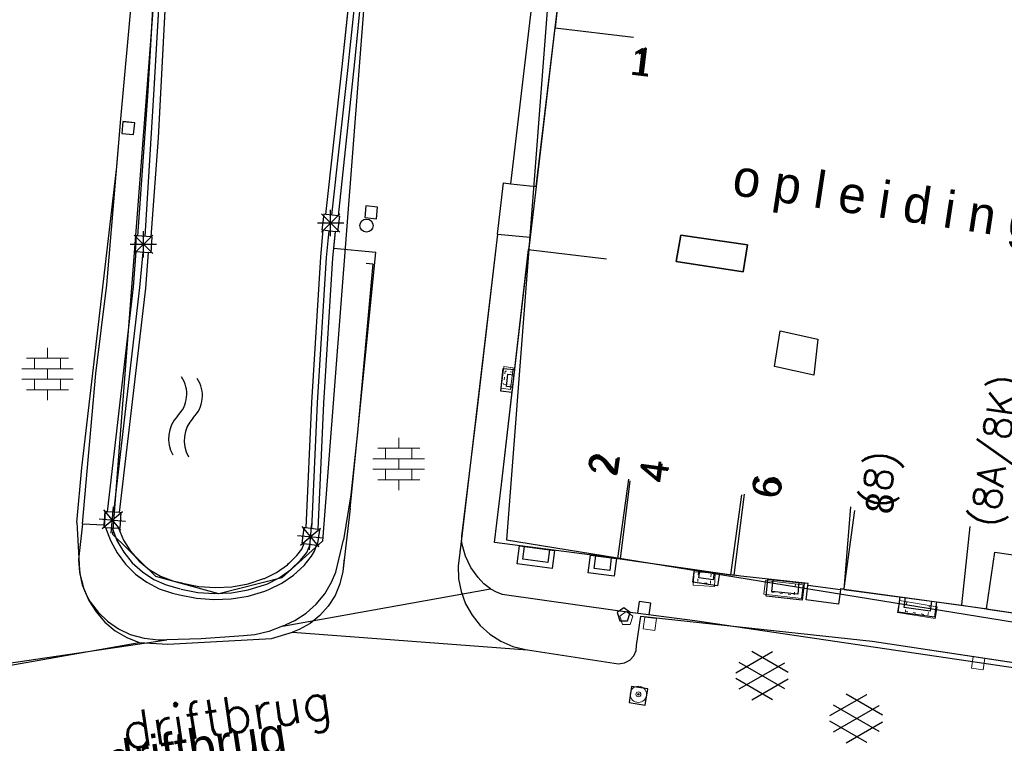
# Model space of a CAD drawing. Header units: millimetres. Extents: x 135944 to 142000, y 454200 to 456692.
# Tile 110 of 153: x 136918 to 136956, y 456357 to 456385. Entities that reach past the tile are written whole.
import ezdxf
from ezdxf.enums import TextEntityAlignment as Align

# ---------------------------------------------------------------- set-up
doc = ezdxf.new("R2010")
doc.units = ezdxf.units.MM
doc.linetypes.add('TotaalGBKN2013X$0$GBKN binnenstad 2009$0$DOT', pattern=[0.25, 0, -0.25])
for name, color, linetype in [('TotaalGBKN2013_Bistad', 251, 'Continuous'), ('TotaalGBKN2013X$0$Contouren', 251, 'Continuous'), ('TotaalGBKN2013X$0$DELETE-LEVEL', 251, 'Continuous'), ('TotaalGBKN2013X$0$GBKN binnenstad 2009$0$OBJECTEN_', 251, 'Continuous'), ('TotaalGBKN2013X$0$GBKN binnenstad 2009$0$OBJECTEN__', 251, 'Continuous'), ('TotaalGBKN2013X$0$GBKN binnenstad 2009$0$OBJECTEN___', 251, 'Continuous'), ('TotaalGBKN2013X$0$GBKN binnenstad 2009$0$SEMANT_ SYMB_', 251, 'Continuous'), ('TotaalGBKN2013X$0$Xref', 251, 'Continuous')]:
    doc.layers.add(name, color=color, linetype=linetype)
doc.styles.add('TotaalGBKN2013X$0$GBKN binnenstad 2009$0$Standard', font='txt')
doc.styles.add('TotaalGBKN2013X$0$GBKN binnenstad 2009$0$TXT', font='txt.shx')
doc.styles.add('TotaalGBKN2013X$0$TXT', font='txt.shx')

# ---------------------------------------------------------------- blocks, each defined once
blk = doc.blocks.new('TotaalGBKN2013X$0$GBKN binnenstad 2009$0$CEL532')
at = {"layer": 'TotaalGBKN2013X$0$GBKN binnenstad 2009$0$OBJECTEN___', "linetype": 'Continuous', "lineweight": 0}
blk.add_lwpolyline([(0, -1), (1, -1), (1, 0), (0, 0), (0, -1)], dxfattribs=at)
at = {"layer": 'TotaalGBKN2013X$0$GBKN binnenstad 2009$0$OBJECTEN___', "linetype": 'TotaalGBKN2013X$0$GBKN binnenstad 2009$0$DOT', "lineweight": 0}
blk.add_lwpolyline([(0.2, -1), (0.2, -0.2), (0.8, -0.2), (0.8, -1)], dxfattribs=at)
blk = doc.blocks.new('TotaalGBKN2013X$0$GBKN binnenstad 2009$0$W')
at = {"layer": 'TotaalGBKN2013X$0$GBKN binnenstad 2009$0$OBJECTEN__', "linetype": 'Continuous', "lineweight": 0}
blk.add_lwpolyline([(-0.225, 0.225), (-0.225, -0.225), (0.225, -0.225), (0.225, 0.225), (-0.225, 0.225)], dxfattribs=at)
blk = doc.blocks.new('TotaalGBKN2013X$0$GBKN binnenstad 2009$0$DEC108')
at = {"layer": 'TotaalGBKN2013X$0$GBKN binnenstad 2009$0$SEMANT_ SYMB_', "linetype": 'Continuous', "lineweight": 0}
for p, q in [((-1.015, 0.107), (0.387, 0.916)), ((0.985, 0.124), (-0.401, 0.925)), ((-0.878, -0.506), (0.855, 0.493)), ((0.855, -0.495), (-0.877, 0.507)), ((0.386, -0.916), (-1.015, -0.107)), ((-0.401, -0.925), (0.985, -0.125))]:
    blk.add_line(p, q, dxfattribs=at)
blk = doc.blocks.new('TotaalGBKN2013X$0$GBKN binnenstad 2009$0$DEC100')
at = {"layer": 'TotaalGBKN2013X$0$GBKN binnenstad 2009$0$OBJECTEN_', "linetype": 'Continuous', "lineweight": 0}
for p, q in [((0, -0.5), (0, 0.5)), ((-0.5, 0), (0.5, 0)), ((-0.354, -0.354), (0.354, 0.354)), ((0.354, -0.354), (-0.354, 0.354))]:
    blk.add_line(p, q, dxfattribs=at)
blk = doc.blocks.new('TotaalGBKN2013X$0$GBKN binnenstad 2009$0$DEC116')
at = {"layer": 'TotaalGBKN2013X$0$GBKN binnenstad 2009$0$SEMANT_ SYMB_', "color": 7, "linetype": 'Continuous', "lineweight": 0}
for centre, radius, start, end in [((-0.755, -0.678), 1.24, 53.1222, 126.8762), ((0.735, 1.221), 1.174, 230.5397, 310.3722), ((-0.752, -1.278), 1.24, 53.1222, 126.8762), ((0.738, 0.62), 1.174, 230.5397, 310.3722)]:
    blk.add_arc(centre, radius, start, end, dxfattribs=at)
blk = doc.blocks.new('TotaalGBKN2013X$0$GBKN binnenstad 2009$0$Q')
at = {"layer": 'TotaalGBKN2013X$0$GBKN binnenstad 2009$0$OBJECTEN___', "linetype": 'Continuous', "lineweight": 0}
blk.add_circle((0, 0), 0.25, dxfattribs=at)
blk = doc.blocks.new('TotaalGBKN2013X$0$GBKN binnenstad 2009$0$DEC109')
at = {"layer": 'TotaalGBKN2013X$0$GBKN binnenstad 2009$0$SEMANT_ SYMB_', "linetype": 'Continuous', "lineweight": 0}
for p, q in [((0, 0.6), (0, 1)), ((-0.8, 0.6), (0.8, 0.6)), ((-0.5, 0.2), (-0.5, 0.6)), ((0.5, 0.2), (0.5, 0.6)), ((-0.98, 0.2), (0.98, 0.2)), ((0, -0.2), (0, 0.2)), ((-0.98, -0.2), (0.98, -0.2)), ((-0.5, -0.6), (-0.5, -0.2)), ((0.5, -0.6), (0.5, -0.2)), ((-0.8, -0.6), (0.8, -0.6)), ((0, -1), (0, -0.6))]:
    blk.add_line(p, q, dxfattribs=at)
blk = doc.blocks.new('TotaalGBKN2013X$0$GBKN binnenstad 2009$0$V')
at = {"layer": 'TotaalGBKN2013X$0$GBKN binnenstad 2009$0$OBJECTEN__', "linetype": 'Continuous', "lineweight": 0}
for radius in [0.31, 0.095, 0.035, 0.0224]:
    blk.add_circle((0, 0), radius, dxfattribs=at)
blk = doc.blocks.new('TotaalGBKN2013X$0$GBKN binnenstad 2009$0$K')
at = {"layer": 'TotaalGBKN2013X$0$GBKN binnenstad 2009$0$OBJECTEN__', "linetype": 'Continuous', "lineweight": 0}
blk.add_lwpolyline([(-0.146, -0.25), (0.147, -0.25), (0.25, 0.069), (0, 0.25), (-0.25, 0.068), (-0.146, -0.25)], dxfattribs=at)
blk = doc.blocks.new('TotaalGBKN2013X$0$GBKN binnenstad 2009')
at = {"layer": 'TotaalGBKN2013_Bistad'}
for p, q in [((136936923, 456378406), (136938217, 456389410)), ((136936923, 456378406), (136938217, 456389410)), ((136936923, 456378406), (136938217, 456389410)), ((136939191, 456389240), (136938607, 456384341)), ((136939191, 456389240), (136938607, 456384341)), ((136939191, 456389240), (136938608, 456384351)), ((136923468, 456388260), (136923089, 456381739)), ((136923468, 456388260), (136923089, 456381739)), ((136923925, 456388196), (136923492, 456380147)), ((136923925, 456388196), (136923492, 456380147)), ((136930498, 456382851), (136930962, 456387234)), ((136930498, 456382851), (136930962, 456387234)), ((136930779, 456383334), (136931183, 456387211)), ((136930779, 456383334), (136931183, 456387211)), ((136930779, 456383334), (136931183, 456387211)), ((136923628, 456387055), (136923323, 456381790)), ((136923628, 456387055), (136923323, 456381790)), ((136931006, 456383288), (136931390, 456387190)), ((136931006, 456383288), (136931390, 456387190)), ((136922078, 456380870), (136922489, 456385483)), ((136922078, 456380870), (136922489, 456385483)), ((136937886, 456378299), (136938608, 456384351)), ((136938607, 456384341), (136937886, 456378299)), ((136938607, 456384341), (136937886, 456378299)), ((136938616, 456384340), (136941595, 456383986)), ((136938616, 456384340), (136941595, 456383986)), ((136938616, 456384340), (136941595, 456383986)), ((136930364, 456377176), (136931006, 456383288)), ((136930364, 456377176), (136931006, 456383288)), ((136930726, 456382827), (136930779, 456383334)), ((136930726, 456382827), (136930779, 456383334)), ((136929874, 456377234), (136930498, 456382851)), ((136929874, 456377234), (136930498, 456382851)), ((136930104, 456377207), (136930726, 456382827)), ((136930104, 456377207), (136930726, 456382827)), ((136923089, 456381739), (136922708, 456376415)), ((136923089, 456381739), (136922708, 456376415)), ((136923323, 456381790), (136922992, 456376394)), ((136923323, 456381790), (136922992, 456376394)), ((136923323, 456381790), (136922992, 456376394)), ((136921542, 456374558), (136922078, 456380870)), ((136921542, 456374558), (136922078, 456380870)), ((136922153, 456380768), (136922113, 456380320)), ((136922153, 456380768), (136922113, 456380320)), ((136922601, 456380728), (136922153, 456380768)), ((136922601, 456380728), (136922153, 456380768)), ((136922561, 456380280), (136922601, 456380728)), ((136922561, 456380280), (136922601, 456380728)), ((136922113, 456380320), (136922561, 456380280)), ((136922113, 456380320), (136922561, 456380280)), ((136923492, 456380147), (136923213, 456376378)), ((136923492, 456380147), (136923213, 456376378)), ((136936417, 456376484), (136936646, 456378437)), ((136936417, 456376484), (136936646, 456378437)), ((136936646, 456378437), (136936923, 456378406)), ((136936646, 456378437), (136936923, 456378406)), ((136936923, 456378406), (136937886, 456378299)), ((136936923, 456378406), (136937886, 456378299)), ((136936923, 456378406), (136937886, 456378299)), ((136937886, 456378299), (136937656, 456376375)), ((136937886, 456378299), (136937656, 456376375)), ((136937886, 456378299), (136937656, 456376375)), ((136931404, 456377561), (136931360, 456377113)), ((136931404, 456377561), (136931360, 456377113)), ((136931852, 456377517), (136931404, 456377561)), ((136931852, 456377517), (136931404, 456377561)), ((136931808, 456377069), (136931852, 456377517)), ((136931808, 456377069), (136931852, 456377517)), ((136929709, 456376555), (136930417, 456377263)), ((136930417, 456376555), (136929709, 456377263)), ((136929709, 456376555), (136930417, 456377263)), ((136930417, 456376555), (136929709, 456377263)), ((136929802, 456377243), (136929732, 456376648)), ((136929802, 456377243), (136929732, 456376648)), ((136929874, 456377234), (136929802, 456377243)), ((136929874, 456377234), (136929802, 456377243)), ((136930364, 456377176), (136929874, 456377234)), ((136930364, 456377176), (136929874, 456377234)), ((136930364, 456377176), (136929874, 456377234)), ((136930063, 456376409), (136930063, 456377409)), ((136930063, 456376409), (136930063, 456377409)), ((136930397, 456377172), (136930326, 456376576)), ((136930397, 456377172), (136930326, 456376576)), ((136930364, 456377176), (136930397, 456377172)), ((136930364, 456377176), (136930397, 456377172)), ((136931360, 456377113), (136931808, 456377069)), ((136931360, 456377113), (136931808, 456377069)), ((136929563, 456376909), (136930563, 456376909)), ((136929563, 456376909), (136930563, 456376909)), ((136922579, 456375743), (136923287, 456376451)), ((136923287, 456375743), (136922579, 456376451)), ((136922579, 456375743), (136923287, 456376451)), ((136923287, 456375743), (136922579, 456376451)), ((136922657, 456376419), (136922614, 456375821)), ((136922657, 456376419), (136922614, 456375821)), ((136922708, 456376415), (136922657, 456376419)), ((136922708, 456376415), (136922657, 456376419)), ((136923213, 456376378), (136922708, 456376415)), ((136923213, 456376378), (136922708, 456376415)), ((136923213, 456376378), (136922708, 456376415)), ((136922933, 456375597), (136922933, 456376597)), ((136922933, 456375597), (136922933, 456376597)), ((136923255, 456376375), (136923211, 456375776)), ((136923255, 456376375), (136923211, 456375776)), ((136923213, 456376378), (136923255, 456376375)), ((136923213, 456376378), (136923255, 456376375)), ((136929769, 456376643), (136929682, 456375617)), ((136929769, 456376643), (136929682, 456375617)), ((136929732, 456376648), (136929769, 456376643)), ((136929732, 456376648), (136929769, 456376643)), ((136929769, 456376643), (136930242, 456376586)), ((136929769, 456376643), (136930242, 456376586)), ((136929769, 456376643), (136930242, 456376586)), ((136929911, 456375597), (136930010, 456376614)), ((136929911, 456375597), (136930010, 456376614)), ((136930242, 456376586), (136930140, 456375576)), ((136930242, 456376586), (136930140, 456375576)), ((136930242, 456376586), (136930176, 456375931)), ((136930326, 456376576), (136930242, 456376586)), ((136930326, 456376576), (136930242, 456376586)), ((136936417, 456376484), (136935613, 456369651)), ((136936417, 456376484), (136935613, 456369651)), ((136936417, 456376484), (136937656, 456376375)), ((136936417, 456376484), (136937656, 456376375)), ((136936417, 456376484), (136937656, 456376375)), ((136937656, 456376375), (136937596, 456375853)), ((136937656, 456376375), (136937601, 456375898)), ((136937656, 456376375), (136937601, 456375898)), ((136943406, 456376451), (136943220, 456375439)), ((136943406, 456376451), (136943220, 456375439)), ((136945937, 456376082), (136943406, 456376451)), ((136945937, 456376082), (136943406, 456376451)), ((136922433, 456376097), (136923433, 456376097)), ((136922433, 456376097), (136923433, 456376097)), ((136945776, 456375050), (136945937, 456376082)), ((136945776, 456375050), (136945937, 456376082)), ((136922561, 456374471), (136922661, 456375817)), ((136922561, 456374471), (136922661, 456375817)), ((136922614, 456375821), (136922661, 456375817)), ((136922614, 456375821), (136922661, 456375817)), ((136922661, 456375817), (136923132, 456375782)), ((136922661, 456375817), (136923132, 456375782)), ((136922661, 456375817), (136923132, 456375782)), ((136922913, 456375798), (136922790, 456374448)), ((136922913, 456375798), (136922790, 456374448)), ((136923019, 456374425), (136923132, 456375782)), ((136923019, 456374425), (136923132, 456375782)), ((136923211, 456375776), (136923132, 456375782)), ((136923211, 456375776), (136923132, 456375782)), ((136929682, 456375617), (136929332, 456370067)), ((136929682, 456375617), (136929332, 456370067)), ((136929561, 456370054), (136929911, 456375597)), ((136929561, 456370054), (136929911, 456375597)), ((136936568, 456366949), (136937601, 456375898)), ((136936568, 456366949), (136937601, 456375898)), ((136937588, 456375900), (136940567, 456375546)), ((136937588, 456375900), (136940567, 456375546)), ((136937588, 456375900), (136940567, 456375546)), ((136930140, 456375576), (136929791, 456370042)), ((136930140, 456375576), (136929791, 456370042)), ((136931668, 456375353), (136931089, 456368929)), ((136931668, 456375353), (136931089, 456368929)), ((136931420, 456375376), (136931669, 456375354)), ((136931420, 456375376), (136931669, 456375354)), ((136943220, 456375439), (136945776, 456375050)), ((136943220, 456375439), (136945776, 456375050)), ((136921122, 456371179), (136921542, 456374558)), ((136921122, 456371179), (136921542, 456374558)), ((136921564, 456365912), (136922561, 456374471)), ((136921564, 456365912), (136922561, 456374471)), ((136922790, 456374448), (136921793, 456365898)), ((136922790, 456374448), (136921793, 456365898)), ((136922024, 456365884), (136923019, 456374425)), ((136922024, 456365884), (136923019, 456374425)), ((136946970, 456371449), (136947187, 456372798)), ((136946970, 456371449), (136947187, 456372798)), ((136947187, 456372798), (136948616, 456372483)), ((136947187, 456372798), (136948616, 456372483)), ((136948616, 456372483), (136948467, 456371108)), ((136948616, 456372483), (136948467, 456371108)), ((136920613, 456365454), (136921122, 456371179)), ((136920613, 456365454), (136921122, 456371179)), ((136936763, 456370679), (136936817, 456371153)), ((136936763, 456370679), (136936817, 456371153)), ((136936817, 456371153), (136937047, 456371126)), ((136936817, 456371153), (136937047, 456371126)), ((136948467, 456371108), (136946970, 456371449)), ((136948467, 456371108), (136946970, 456371449)), ((136936993, 456370652), (136936763, 456370679)), ((136936993, 456370652), (136936763, 456370679)), ((136929332, 456370067), (136929117, 456365293)), ((136929332, 456370067), (136929117, 456365293)), ((136929346, 456365262), (136929561, 456370054)), ((136929346, 456365262), (136929561, 456370054)), ((136929791, 456370042), (136929571, 456365233)), ((136929791, 456370042), (136929571, 456365233)), ((136935613, 456369651), (136935045, 456364978)), ((136935613, 456369651), (136935045, 456364978)), ((136931089, 456368929), (136930836, 456366560)), ((136931089, 456368929), (136930836, 456366560)), ((136941006, 456364126), (136941425, 456367147)), ((136941006, 456364126), (136941425, 456367147)), ((136941101, 456364112), (136941468, 456367090)), ((136936299, 456364735), (136936568, 456366949)), ((136936299, 456364735), (136936568, 456366949)), ((136945428, 456363497), (136945825, 456366585)), ((136930836, 456366560), (136930551, 456364841)), ((136930836, 456366560), (136930551, 456364841)), ((136945307, 456363514), (136945728, 456366551)), ((136945307, 456363514), (136945728, 456366551)), ((136921368, 456365273), (136922136, 456365917)), ((136921368, 456365273), (136922136, 456365917)), ((136922074, 456365211), (136921430, 456365979)), ((136922074, 456365211), (136921430, 456365979)), ((136921442, 456365409), (136921473, 456365918)), ((136921442, 456365409), (136921473, 456365918)), ((136921473, 456365918), (136921564, 456365912)), ((136921473, 456365918), (136921564, 456365912)), ((136922024, 456365884), (136921564, 456365912)), ((136922024, 456365884), (136921564, 456365912)), ((136922024, 456365884), (136921564, 456365912)), ((136921708, 456365097), (136921796, 456366093)), ((136921708, 456365097), (136921796, 456366093)), ((136922024, 456365884), (136922073, 456365881)), ((136922024, 456365884), (136922073, 456365881)), ((136922073, 456365881), (136922035, 456365282)), ((136922073, 456365881), (136922035, 456365282)), ((136949619, 456362954), (136949880, 456366093)), ((136949619, 456362983), (136950031, 456365955)), ((136949619, 456362983), (136950031, 456365955)), ((136921254, 456365639), (136922250, 456365551)), ((136921254, 456365639), (136922250, 456365551)), ((136929253, 456364467), (136929341, 456365463)), ((136929253, 456364467), (136929341, 456365463)), ((136920613, 456365454), (136920462, 456364093)), ((136920613, 456365454), (136920462, 456364093)), ((136920613, 456365454), (136921442, 456365409)), ((136920613, 456365454), (136921442, 456365409)), ((136921436, 456365320), (136921442, 456365409)), ((136921436, 456365320), (136921442, 456365409)), ((136921493, 456365316), (136921436, 456365320)), ((136921493, 456365316), (136921436, 456365320)), ((136921493, 456365316), (136921983, 456365285)), ((136921493, 456365316), (136921674, 456364812)), ((136921493, 456365316), (136921983, 456365285)), ((136921493, 456365316), (136921674, 456364812)), ((136921493, 456365316), (136921983, 456365285)), ((136921737, 456365301), (136921924, 456364819)), ((136921737, 456365301), (136921924, 456364819)), ((136921983, 456365285), (136922178, 456364825)), ((136922035, 456365282), (136921983, 456365285)), ((136921983, 456365285), (136922178, 456364825)), ((136922035, 456365282), (136921983, 456365285)), ((136928913, 456364643), (136929681, 456365287)), ((136928913, 456364643), (136929681, 456365287)), ((136929041, 456365303), (136928962, 456364708)), ((136929041, 456365303), (136928962, 456364708)), ((136929619, 456364581), (136928975, 456365349)), ((136929619, 456364581), (136928975, 456365349)), ((136929117, 456365293), (136929041, 456365303)), ((136929117, 456365293), (136929041, 456365303)), ((136929571, 456365233), (136929117, 456365293)), ((136929571, 456365233), (136929117, 456365293)), ((136929571, 456365233), (136929117, 456365293)), ((136929635, 456365224), (136929556, 456364628)), ((136929635, 456365224), (136929556, 456364628)), ((136929571, 456365233), (136929635, 456365224)), ((136929571, 456365233), (136929635, 456365224)), ((136954097, 456362362), (136954425, 456365345)), ((136954097, 456362362), (136954425, 456365345)), ((136921674, 456364812), (136921927, 456364341)), ((136921674, 456364812), (136921927, 456364341)), ((136921924, 456364819), (136922183, 456364371)), ((136921924, 456364819), (136922183, 456364371)), ((136922178, 456364825), (136922443, 456364403)), ((136922178, 456364825), (136922443, 456364403)), ((136928799, 456365009), (136929795, 456364921)), ((136928799, 456365009), (136929795, 456364921)), ((136928962, 456364708), (136929054, 456364696)), ((136928962, 456364708), (136929054, 456364696)), ((136930261, 456363611), (136930551, 456364841)), ((136930261, 456363611), (136930551, 456364841)), ((136935045, 456364978), (136935044, 456364833)), ((136935045, 456364978), (136935044, 456364833)), ((136935072, 456364665), (136935044, 456364833)), ((136935072, 456364665), (136935044, 456364833)), ((136941006, 456364126), (136936299, 456364735)), ((136941006, 456364126), (136936299, 456364735)), ((136921927, 456364341), (136922248, 456363913)), ((136921927, 456364341), (136922248, 456363913)), ((136922183, 456364371), (136922508, 456363968)), ((136922183, 456364371), (136922508, 456363968)), ((136922443, 456364403), (136922773, 456364028)), ((136922443, 456364403), (136922773, 456364028)), ((136928776, 456364250), (136928966, 456364490)), ((136928776, 456364250), (136928966, 456364490)), ((136928916, 456364061), (136929156, 456364360)), ((136928916, 456364061), (136929156, 456364360)), ((136928966, 456364490), (136929054, 456364696)), ((136928966, 456364490), (136929054, 456364696)), ((136929054, 456364696), (136929527, 456364632)), ((136929054, 456364696), (136929527, 456364632)), ((136929054, 456364696), (136929527, 456364632)), ((136929156, 456364360), (136929282, 456364665)), ((136929156, 456364360), (136929282, 456364665)), ((136929156, 456364360), (136929282, 456364665)), ((136929335, 456364215), (136929451, 456364414)), ((136929335, 456364215), (136929451, 456364414)), ((136929451, 456364414), (136929527, 456364632)), ((136929451, 456364414), (136929527, 456364632)), ((136929556, 456364628), (136929527, 456364632)), ((136929556, 456364628), (136929527, 456364632)), ((136935202, 456364214), (136935072, 456364665)), ((136935202, 456364214), (136935072, 456364665)), ((136937388, 456364100), (136937451, 456364587)), ((136937388, 456364100), (136937451, 456364587)), ((136938393, 456364465), (136938330, 456363978)), ((136938393, 456364465), (136938330, 456363978)), ((136955037, 456362209), (136955358, 456364367)), ((136955037, 456362209), (136955358, 456364367)), ((136955358, 456364367), (136957241, 456364089)), ((136955358, 456364367), (136957241, 456364089)), ((136920462, 456364093), (136920494, 456363605)), ((136920462, 456364093), (136920494, 456363605)), ((136922508, 456363968), (136922892, 456363621)), ((136922508, 456363968), (136922892, 456363621)), ((136922773, 456364028), (136923158, 456363710)), ((136922773, 456364028), (136923158, 456363710)), ((136928414, 456363893), (136928776, 456364250)), ((136928414, 456363893), (136928776, 456364250)), ((136928534, 456363696), (136928916, 456364061)), ((136928534, 456363696), (136928916, 456364061)), ((136929050, 456363866), (136929335, 456364215)), ((136929050, 456363866), (136929335, 456364215)), ((136935407, 456363792), (136935202, 456364214)), ((136935407, 456363792), (136935202, 456364214)), ((136938330, 456363978), (136937388, 456364100)), ((136938330, 456363978), (136937388, 456364100)), ((136940101, 456363753), (136940162, 456364236)), ((136940101, 456363753), (136940162, 456364236)), ((136940753, 456364161), (136940692, 456363678)), ((136940753, 456364161), (136940692, 456363678)), ((136941006, 456364126), (136945307, 456363514)), ((136941006, 456364126), (136945307, 456363514)), ((136941101, 456364112), (136945428, 456363497)), ((136920494, 456363605), (136920606, 456363129)), ((136920494, 456363605), (136920606, 456363129)), ((136922248, 456363913), (136922629, 456363538)), ((136922248, 456363913), (136922629, 456363538)), ((136922892, 456363621), (136923324, 456363336)), ((136922892, 456363621), (136923324, 456363336)), ((136923158, 456363710), (136923588, 456363458)), ((136923158, 456363710), (136923588, 456363458)), ((136927545, 456363371), (136928000, 456363598)), ((136927545, 456363371), (136928000, 456363598)), ((136928000, 456363598), (136928414, 456363893)), ((136928000, 456363598), (136928414, 456363893)), ((136928102, 456363392), (136928534, 456363696)), ((136928102, 456363392), (136928534, 456363696)), ((136928652, 456363494), (136929050, 456363866)), ((136928652, 456363494), (136929050, 456363866)), ((136930102, 456363227), (136930261, 456363611)), ((136930102, 456363227), (136930261, 456363611)), ((136935681, 456363411), (136935407, 456363792)), ((136935681, 456363411), (136935407, 456363792)), ((136940692, 456363678), (136940101, 456363753)), ((136940692, 456363678), (136940101, 456363753)), ((136944082, 456363397), (136944122, 456363683)), ((136944082, 456363397), (136944122, 456363683)), ((136944674, 456363605), (136944634, 456363319)), ((136944674, 456363605), (136944634, 456363319)), ((136922629, 456363538), (136923062, 456363223)), ((136922629, 456363538), (136923062, 456363223)), ((136923062, 456363223), (136923536, 456362977)), ((136923062, 456363223), (136923536, 456362977)), ((136923324, 456363336), (136923794, 456363122)), ((136923324, 456363336), (136923794, 456363122)), ((136923588, 456363458), (136924054, 456363278)), ((136923588, 456363458), (136924054, 456363278)), ((136924054, 456363278), (136924390, 456363198)), ((136924054, 456363278), (136924390, 456363198)), ((136926921, 456363170), (136927522, 456363362)), ((136926921, 456363170), (136927522, 456363362)), ((136927522, 456363362), (136927545, 456363371)), ((136927522, 456363362), (136927545, 456363371)), ((136927629, 456363157), (136928102, 456363392)), ((136927629, 456363157), (136928102, 456363392)), ((136928204, 456363185), (136928652, 456363494)), ((136928204, 456363185), (136928652, 456363494)), ((136929841, 456362784), (136930102, 456363227)), ((136929841, 456362784), (136930102, 456363227)), ((136935896, 456363170), (136935681, 456363411)), ((136935896, 456363170), (136935681, 456363411)), ((136944634, 456363319), (136944082, 456363397)), ((136944634, 456363319), (136944082, 456363397)), ((136945681, 456363461), (136945307, 456363514)), ((136945681, 456363461), (136945307, 456363514)), ((136948252, 456363176), (136945681, 456363461)), ((136948252, 456363176), (136945681, 456363461)), ((136946868, 456362877), (136946917, 456363324)), ((136946868, 456362877), (136946917, 456363324)), ((136947900, 456363216), (136947851, 456362769)), ((136947900, 456363216), (136947851, 456362769)), ((136920606, 456363129), (136920793, 456362677)), ((136920606, 456363129), (136920793, 456362677)), ((136923536, 456362977), (136924043, 456362804)), ((136923536, 456362977), (136924043, 456362804)), ((136923794, 456363122), (136924293, 456362982)), ((136923794, 456363122), (136924293, 456362982)), ((136924293, 456362982), (136924349, 456362971)), ((136924293, 456362982), (136924349, 456362971)), ((136924367, 456362967), (136925001, 456362840)), ((136924367, 456362967), (136925001, 456362840)), ((136924390, 456363198), (136924426, 456363190)), ((136924390, 456363198), (136924426, 456363190)), ((136924426, 456363190), (136925044, 456363066)), ((136924426, 456363190), (136925044, 456363066)), ((136925001, 456362840), (136925645, 456362792)), ((136925001, 456362840), (136925645, 456362792)), ((136925044, 456363066), (136925672, 456363021)), ((136925044, 456363066), (136925672, 456363021)), ((136925672, 456363021), (136926302, 456363056)), ((136925672, 456363021), (136926302, 456363056)), ((136926290, 456362824), (136926927, 456362936)), ((136926290, 456362824), (136926927, 456362936)), ((136926302, 456363056), (136926921, 456363170)), ((136926302, 456363056), (136926921, 456363170)), ((136926924, 456362699), (136927557, 456362884)), ((136926924, 456362699), (136927557, 456362884)), ((136926927, 456362936), (136927544, 456363125)), ((136926927, 456362936), (136927544, 456363125)), ((136927544, 456363125), (136927630, 456363158)), ((136927544, 456363125), (136927630, 456363158)), ((136927557, 456362884), (136927715, 456362944)), ((136927557, 456362884), (136927715, 456362944)), ((136927715, 456362944), (136928204, 456363185)), ((136927715, 456362944), (136928204, 456363185)), ((136928226, 456361556), (136936152, 456362972)), ((136928226, 456361556), (136936152, 456362972)), ((136936152, 456362972), (136935896, 456363170)), ((136936152, 456362972), (136935896, 456363170)), ((136936152, 456362972), (136936368, 456362855)), ((136936152, 456362972), (136936368, 456362855)), ((136936368, 456362855), (136936598, 456362770)), ((136936368, 456362855), (136936598, 456362770)), ((136947851, 456362769), (136946868, 456362877)), ((136947851, 456362769), (136946868, 456362877)), ((136948242, 456363096), (136948252, 456363176)), ((136948242, 456363096), (136948252, 456363176)), ((136949479, 456362939), (136948242, 456363096)), ((136949479, 456362939), (136948242, 456363096)), ((136949479, 456362939), (136948242, 456363096)), ((136949615, 456362955), (136949474, 456362974)), ((136949474, 456362974), (136949479, 456362939)), ((136949615, 456362955), (136949474, 456362974)), ((136949474, 456362974), (136949479, 456362939)), ((136949619, 456362954), (136949606, 456362956)), ((136949615, 456362955), (136954095, 456362349)), ((136949615, 456362955), (136954095, 456362349)), ((136955084, 456362202), (136949619, 456362954)), ((136920793, 456362677), (136920903, 456362482)), ((136920793, 456362677), (136920903, 456362482)), ((136920903, 456362482), (136921205, 456362084)), ((136920903, 456362482), (136921205, 456362084)), ((136924043, 456362804), (136924308, 456362745)), ((136924043, 456362804), (136924308, 456362745)), ((136924308, 456362745), (136924955, 456362614)), ((136924308, 456362745), (136924955, 456362614)), ((136924955, 456362614), (136925613, 456362563)), ((136924955, 456362614), (136925613, 456362563)), ((136925613, 456362563), (136926273, 456362591)), ((136925613, 456362563), (136926273, 456362591)), ((136925645, 456362792), (136926290, 456362824)), ((136925645, 456362792), (136926290, 456362824)), ((136926273, 456362591), (136926924, 456362699)), ((136926273, 456362591), (136926924, 456362699)), ((136929514, 456362386), (136929841, 456362784)), ((136929514, 456362386), (136929841, 456362784)), ((136936598, 456362770), (136940990, 456362155)), ((136936598, 456362770), (136940990, 456362155)), ((136941813, 456362491), (136941749, 456362045)), ((136941813, 456362491), (136941749, 456362045)), ((136942258, 456362427), (136941813, 456362491)), ((136942258, 456362427), (136941813, 456362491)), ((136951905, 456362259), (136951956, 456362639)), ((136951905, 456362259), (136951956, 456362639)), ((136952945, 456362506), (136952894, 456362126)), ((136952945, 456362506), (136952894, 456362126)), ((136921205, 456362084), (136921566, 456361739)), ((136921205, 456362084), (136921566, 456361739)), ((136929130, 456362043), (136929514, 456362386)), ((136929130, 456362043), (136929514, 456362386)), ((136941224, 456362257), (136940974, 456362075)), ((136941224, 456362257), (136940974, 456362075)), ((136940990, 456362155), (136943938, 456361773)), ((136940990, 456362155), (136943938, 456361773)), ((136941474, 456362075), (136941224, 456362257)), ((136941474, 456362075), (136941224, 456362257)), ((136942194, 456361982), (136942258, 456362427)), ((136942194, 456361982), (136942258, 456362427)), ((136952894, 456362126), (136951905, 456362259)), ((136952894, 456362126), (136951905, 456362259)), ((136954095, 456362349), (136955037, 456362209)), ((136954095, 456362349), (136955037, 456362209)), ((136955037, 456362209), (136956919, 456361930)), ((136955037, 456362209), (136956919, 456361930)), ((136955084, 456362202), (136956919, 456361930)), ((136921566, 456361739), (136921978, 456361455)), ((136921566, 456361739), (136921978, 456361455)), ((136928226, 456361556), (136928697, 456361765)), ((136928226, 456361556), (136928697, 456361765)), ((136928697, 456361765), (136929130, 456362043)), ((136928697, 456361765), (136929130, 456362043)), ((136940974, 456362075), (136941078, 456361757)), ((136940974, 456362075), (136941078, 456361757)), ((136941078, 456361757), (136941371, 456361757)), ((136941078, 456361757), (136941371, 456361757)), ((136941371, 456361757), (136941474, 456362075)), ((136941371, 456361757), (136941474, 456362075)), ((136943938, 456361773), (136957651, 456359741)), ((136943938, 456361773), (136957651, 456359741)), ((136921978, 456361455), (136922430, 456361241)), ((136921978, 456361455), (136922430, 456361241)), ((136927715, 456361352), (136927179, 456361224)), ((136927715, 456361352), (136927179, 456361224)), ((136928226, 456361556), (136927715, 456361352)), ((136928226, 456361556), (136927715, 456361352)), ((136915731, 456359837), (136923823, 456361037)), ((136915731, 456359837), (136923823, 456361037)), ((136922430, 456361241), (136922431, 456361241)), ((136922430, 456361241), (136922431, 456361241)), ((136922431, 456361241), (136922959, 456361100)), ((136922431, 456361241), (136922959, 456361100)), ((136922959, 456361100), (136923502, 456361037)), ((136922959, 456361100), (136923502, 456361037)), ((136923502, 456361037), (136923823, 456361037)), ((136923502, 456361037), (136923823, 456361037)), ((136925128, 456361064), (136923823, 456361037)), ((136925128, 456361064), (136923823, 456361037)), ((136926744, 456361179), (136925128, 456361064)), ((136926744, 456361179), (136925128, 456361064)), ((136927179, 456361224), (136926744, 456361179)), ((136927179, 456361224), (136926744, 456361179)), ((136928608, 456361323), (136937555, 456360646)), ((136913895, 456359371), (136922773, 456360927)), ((136945489.6, 456359773.1), (136946891.6, 456360582.1)), ((136945489.6, 456359773.1), (136946891.6, 456360582.1)), ((136947489.6, 456359790.1), (136946103.6, 456360591.1)), ((136947489.6, 456359790.1), (136946103.6, 456360591.1)), ((136945626.6, 456359160.1), (136947359.6, 456360159.1)), ((136945626.6, 456359160.1), (136947359.6, 456360159.1)), ((136947359.6, 456359171.1), (136945627.6, 456360173.1)), ((136947359.6, 456359171.1), (136945627.6, 456360173.1)), ((136946890.6, 456358750.1), (136945489.6, 456359559.1)), ((136946890.6, 456358750.1), (136945489.6, 456359559.1)), ((136946103.6, 456358741.1), (136947489.6, 456359541.1)), ((136946103.6, 456358741.1), (136947489.6, 456359541.1)), ((136941525, 456359258), (136941430, 456358645)), ((136941525, 456359258), (136941430, 456358645)), ((136942138, 456359163), (136941525, 456359258)), ((136942138, 456359163), (136941525, 456359258)), ((136942043, 456358550), (136942138, 456359163)), ((136942043, 456358550), (136942138, 456359163)), ((136941430, 456358645), (136942043, 456358550)), ((136941430, 456358645), (136942043, 456358550))]:
    blk.add_line(p, q, dxfattribs=at)
for points in [[(136920396, 456365499), (136920585, 456367587), (136921923, 456379044), (136922078, 456380870), (136922489, 456385483), (136922711, 456388452), (136923899, 456396098)], [(136923468, 456388260), (136923089, 456381739), (136922708, 456376415)], [(136923696, 456388228), (136923628, 456387055), (136923323, 456381790)], [(136929874, 456377234), (136930498, 456382851), (136930962, 456387234)], [(136930364, 456377176), (136931006, 456383288), (136931390, 456387190)], [(136923753, 456385001), (136923492, 456380147), (136923213, 456376378)], [(136930104, 456377207), (136930726, 456382827), (136930779, 456383334)], [(136936417, 456376484), (136936646, 456378437), (136936923, 456378406)], [(136929874, 456377234), (136929802, 456377243), (136929732, 456376648), (136929769, 456376643)], [(136930364, 456377176), (136930397, 456377172), (136930326, 456376576), (136930242, 456376586)], [(136922708, 456376415), (136922657, 456376419), (136922614, 456375821), (136922661, 456375817)], [(136923213, 456376378), (136923255, 456376375), (136923211, 456375776), (136923132, 456375782)], [(136929769, 456376643), (136929682, 456375617), (136929332, 456370067), (136929117, 456365293)], [(136929346, 456365262), (136929561, 456370054), (136929911, 456375597), (136930010, 456376614)], [(136936417, 456376484), (136934981, 456364347), (136934918, 456363854), (136934934, 456363357), (136935029, 456362869), (136935202, 456362403), (136935447, 456361971), (136935758, 456361583), (136936127, 456361250), (136936545, 456360980), (136937001, 456360781), (136937482, 456360658), (136937555, 456360646)], [(136943220, 456375439), (136943406, 456376451), (136945937, 456376082), (136945776, 456375050), (136943220, 456375439)], [(136921564, 456365912), (136922561, 456374471), (136922661, 456375817)], [(136922913, 456375798), (136922790, 456374448), (136921793, 456365898)], [(136922024, 456365884), (136923019, 456374425), (136923132, 456375782)], [(136930176, 456375931), (136930140, 456375576), (136929791, 456370042), (136929571, 456365233)], [(136930806, 456366038), (136931784, 456375791), (136930176, 456375931)], [(136941101, 456364112), (136941006, 456364126), (136936299, 456364735), (136936568, 456366949), (136937596, 456375853)], [(136946970, 456371449), (136947187, 456372798), (136948616, 456372483), (136948467, 456371108), (136946970, 456371449)], [(136921564, 456365912), (136921473, 456365918), (136921436, 456365320), (136921493, 456365316)], [(136922024, 456365884), (136922073, 456365881), (136922035, 456365282), (136921983, 456365285)], [(136930806, 456366038), (136930525, 456363632), (136930416, 456363164), (136930230, 456362721), (136929974, 456362315), (136929654, 456361957), (136929279, 456361657), (136928860, 456361423), (136928608, 456361323)], [(136920396, 456365499), (136920503, 456363683), (136920530, 456363491), (136920657, 456362995), (136920859, 456362525), (136921131, 456362093), (136921468, 456361708), (136921860, 456361381), (136922299, 456361118), (136922773, 456360927)], [(136921493, 456365316), (136921674, 456364812), (136921927, 456364341), (136922248, 456363913), (136922629, 456363538), (136923062, 456363223), (136923536, 456362977), (136924043, 456362804), (136924308, 456362745), (136924955, 456362614), (136925613, 456362563), (136926273, 456362591), (136926924, 456362699), (136927557, 456362884), (136927715, 456362944), (136928204, 456363185), (136928652, 456363494), (136929050, 456363866), (136929335, 456364215), (136929451, 456364414), (136929527, 456364632)], [(136921737, 456365301), (136921924, 456364819), (136922183, 456364371), (136922508, 456363968), (136922892, 456363621), (136923324, 456363336), (136923794, 456363122), (136924293, 456362982), (136924349, 456362971)], [(136921983, 456365285), (136922178, 456364825), (136922443, 456364403), (136922773, 456364028), (136923158, 456363710), (136923588, 456363458), (136924054, 456363278), (136924426, 456363190), (136925044, 456363066), (136925672, 456363021), (136926302, 456363056), (136926921, 456363170), (136927522, 456363362), (136927545, 456363371), (136928000, 456363598), (136928414, 456363893), (136928776, 456364250), (136928966, 456364490), (136929054, 456364696)], [(136929117, 456365293), (136929041, 456365303), (136928962, 456364708), (136929054, 456364696)], [(136929571, 456365233), (136929635, 456365224), (136929556, 456364628), (136929527, 456364632)], [(136927629, 456363157), (136928102, 456363392), (136928534, 456363696), (136928916, 456364061), (136929156, 456364360)], [(136948242, 456363096), (136948252, 456363176), (136945681, 456363461), (136945428, 456363497)], [(136924367, 456362967), (136925001, 456362840), (136925645, 456362792), (136926290, 456362824), (136926927, 456362936), (136927544, 456363125), (136927630, 456363158)], [(136949479, 456362939), (136949410, 456362394), (136948173, 456362551), (136948242, 456363096)], [(136949606, 456362956), (136949474, 456362974), (136949479, 456362939)], [(136937555, 456360646), (136941030, 456360123), (136941255, 456360151), (136941457, 456360254), (136941610, 456360421), (136941697, 456360630), (136941710, 456360822), (136941872, 456361929), (136950687, 456360979), (136959622, 456359637), (136968530, 456358127), (137000000, 456352562)], [(136922773, 456360927), (136923857, 456360872), (136927816, 456361088), (136928608, 456361323)]]:
    blk.add_lwpolyline(points, dxfattribs=at)
blk.add_circle((136931430, 456376810), 250, dxfattribs=at)
blk.add_circle((136931430, 456376810), 250, dxfattribs=at)
blk.add_circle((136931430, 456376810), 250, dxfattribs=at)
blk.add_circle((136931430, 456376810), 250, dxfattribs=at)
for centre, radius, start, end in [((136923410.2, 456370396), 1174.3, 314.05643, 33.88889), ((136923410.2, 456370396), 1174.3, 314.05643, 33.88889), ((136924007.1, 456370330.7), 1174.3, 314.05643, 33.88889), ((136924007.1, 456370330.7), 1174.3, 314.05643, 33.88889), ((136925128.1, 456368700.8), 1239.8, 136.63885, 210.3929), ((136925128.1, 456368700.8), 1239.8, 136.63885, 210.3929), ((136925725.1, 456368635.5), 1239.8, 136.63885, 210.3929), ((136925725.1, 456368635.5), 1239.8, 136.63885, 210.3929)]:
    blk.add_arc(centre, radius, start, end, dxfattribs=at)
for points in [[(136937069, 456371324), (136936969, 456370452), (136936540, 456370501), (136936640, 456371373)], [(136937069, 456371324), (136936969, 456370452), (136936540, 456370501), (136936640, 456371373)], [(136937252, 456364612), (136938590, 456364438), (136938501, 456363752), (136937163, 456363926)], [(136937252, 456364612), (136938590, 456364438), (136938501, 456363752), (136937163, 456363926)], [(136939963, 456364261), (136940950, 456364134), (136940862, 456363452), (136939875, 456363579)], [(136939963, 456364261), (136940950, 456364134), (136940862, 456363452), (136939875, 456363579)], [(136943924, 456363711), (136944871, 456363576), (136944802, 456363092), (136943855, 456363227)], [(136943924, 456363711), (136944871, 456363576), (136944802, 456363092), (136943855, 456363227)], [(136946718, 456363346), (136948098, 456363193), (136948026, 456362547), (136946646, 456362701)], [(136946718, 456363346), (136948098, 456363193), (136948026, 456362547), (136946646, 456362701)], [(136951757, 456362665), (136953142, 456362478), (136953064, 456361899), (136951679, 456362086)], [(136951757, 456362665), (136953142, 456362478), (136953064, 456361899), (136951679, 456362086)]]:
    blk.add_3dface(points, dxfattribs=at)
at = {"layer": 'TotaalGBKN2013_Bistad', "zscale": 1000}
for name, p, xscale, yscale, rotation in [('TotaalGBKN2013X$0$GBKN binnenstad 2009$0$W', (136922356, 456380524), 1000.001256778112, 1000.001256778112, 264.9813980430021), ('TotaalGBKN2013X$0$GBKN binnenstad 2009$0$W', (136931605, 456377315), 999.9986694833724, 999.9986694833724, 84.43343044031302), ('TotaalGBKN2013X$0$GBKN binnenstad 2009$0$Q', (136931430, 456376810), 1000.000000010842, 1000.000000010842, 359.9997331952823), ('TotaalGBKN2013X$0$GBKN binnenstad 2009$0$Q', (136931430, 456376810), 1000.000000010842, 1000.000000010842, 359.9997331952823), ('TotaalGBKN2013X$0$GBKN binnenstad 2009$0$CEL532', (136936658, 456371443), 836.6161971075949, -363.6797265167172, 262.9258551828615), ('TotaalGBKN2013X$0$GBKN binnenstad 2009$0$DEC116', (136924540, 456369527), 1000.001654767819, 1000.001654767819, 83.51670338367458), ('TotaalGBKN2013X$0$GBKN binnenstad 2009$0$DEC100', (136921752, 456365594), 1000.001033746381, 1000.001033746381, 354.9998770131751), ('TotaalGBKN2013X$0$GBKN binnenstad 2009$0$DEC100', (136929297, 456364964), 1000.001033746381, 1000.001033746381, 354.9998770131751), ('TotaalGBKN2013X$0$GBKN binnenstad 2009$0$CEL532', (136943874, 456363117), 810.5429163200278, -503.6832587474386, 356.4635473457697), ('TotaalGBKN2013X$0$GBKN binnenstad 2009$0$CEL532', (136946561, 456362776), 1445.562184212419, -518.5644834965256, 353.4059461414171), ('TotaalGBKN2013X$0$GBKN binnenstad 2009$0$CEL532', (136951648, 456362073), 1456.916252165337, -461.8084817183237, 350.7577403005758), ('TotaalGBKN2013X$0$GBKN binnenstad 2009$0$W', (136942220, 456361645), 1000.000584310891, 1000.000584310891, 172.7559148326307), ('TotaalGBKN2013X$0$GBKN binnenstad 2009$0$W', (136954721, 456360140), 1000.000829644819, 1000.000829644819, 172.1915633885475)]:
    blk.add_blockref(name, p, dxfattribs=dict(at, xscale=xscale, yscale=yscale, rotation=rotation))
at = {"layer": 'TotaalGBKN2013_Bistad', "xscale": 1000, "yscale": 1000, "zscale": 1000}
for name, p in [('TotaalGBKN2013X$0$GBKN binnenstad 2009$0$DEC100', (136930063, 456376909)), ('TotaalGBKN2013X$0$GBKN binnenstad 2009$0$DEC100', (136922933, 456376097)), ('TotaalGBKN2013X$0$GBKN binnenstad 2009$0$DEC109', (136919281, 456371155)), ('TotaalGBKN2013X$0$GBKN binnenstad 2009$0$DEC109', (136932656, 456367732)), ('TotaalGBKN2013X$0$GBKN binnenstad 2009$0$K', (136941323, 456361861)), ('TotaalGBKN2013X$0$GBKN binnenstad 2009$0$V', (136941783, 456358956)), ('TotaalGBKN2013X$0$GBKN binnenstad 2009$0$DEC108', (136950094, 456358038))]:
    blk.add_blockref(name, p, dxfattribs=at)
at = {"layer": 'TotaalGBKN2013_Bistad'}
for s, rotation, style, p in [('1', 353.212, 'TotaalGBKN2013X$0$GBKN binnenstad 2009$0$TXT', (136941495.3, 456383090.3)), ('1', 353.212, 'TotaalGBKN2013X$0$GBKN binnenstad 2009$0$Standard', (136941495.3, 456383090.3)), ('1', 353.212, 'TotaalGBKN2013X$0$GBKN binnenstad 2009$0$Standard', (136941495.3, 456383090.3)), ('(8A/8K)', 81.7008, 'TotaalGBKN2013X$0$GBKN binnenstad 2009$0$TXT', (136954928.5, 456365365.1)), ('2', 82.1178, 'TotaalGBKN2013X$0$GBKN binnenstad 2009$0$TXT', (136940410, 456367302.3)), ('2', 82.1178, 'TotaalGBKN2013X$0$GBKN binnenstad 2009$0$Standard', (136940410, 456367302.3)), ('2', 82.1178, 'TotaalGBKN2013X$0$GBKN binnenstad 2009$0$Standard', (136940410, 456367302.3)), ('4', 82.1193, 'TotaalGBKN2013X$0$GBKN binnenstad 2009$0$TXT', (136942323, 456367045.3)), ('4', 82.1193, 'TotaalGBKN2013X$0$GBKN binnenstad 2009$0$Standard', (136942323, 456367045.3)), ('4', 82.1193, 'TotaalGBKN2013X$0$GBKN binnenstad 2009$0$Standard', (136942323, 456367045.3)), ('(8)', 81.7008, 'TotaalGBKN2013X$0$GBKN binnenstad 2009$0$TXT', (136950773.5, 456366083.1)), ('6', 82.1193, 'TotaalGBKN2013X$0$GBKN binnenstad 2009$0$TXT', (136946624, 456366443.3)), ('6', 82.1193, 'TotaalGBKN2013X$0$GBKN binnenstad 2009$0$Standard', (136946624, 456366443.3)), ('6', 82.1193, 'TotaalGBKN2013X$0$GBKN binnenstad 2009$0$Standard', (136946624, 456366443.3)), ('8', 82.1193, 'TotaalGBKN2013X$0$GBKN binnenstad 2009$0$Standard', (136950928, 456365850.3)), ('8', 82.1193, 'TotaalGBKN2013X$0$GBKN binnenstad 2009$0$Standard', (136950928, 456365850.3))]:
    blk.add_text(s, height=1054, rotation=rotation, dxfattribs=dict(at, style=style)).set_placement(p, align=Align.MIDDLE_LEFT)
at = {"layer": 'TotaalGBKN2013_Bistad', "style": 'TotaalGBKN2013X$0$GBKN binnenstad 2009$0$Standard'}
blk.add_text('o p l e i d i n g', height=1400, rotation=351.29435, dxfattribs=at).set_placement((136951149.8, 456377624.9), align=Align.MIDDLE)
blk.add_text('o p l e i d i n g', height=1400, rotation=351.29435, dxfattribs=at).set_placement((136951149.8, 456377624.9), align=Align.MIDDLE)
at = {"layer": 'TotaalGBKN2013_Bistad'}
for height, style, p in [(1399.98, 'TotaalGBKN2013X$0$GBKN binnenstad 2009$0$TXT', (136922230, 456356854)), (1400, 'TotaalGBKN2013X$0$GBKN binnenstad 2009$0$Standard', (136921664, 456355720)), (1400, 'TotaalGBKN2013X$0$GBKN binnenstad 2009$0$Standard', (136921664, 456355720))]:
    blk.add_text('driftbrug', height=height, rotation=8.65254, dxfattribs=dict(at, style=style)).set_placement(p)

msp = doc.modelspace()

# ---------------------------------------------------------------- linework, layer by layer
at = {"layer": 'TotaalGBKN2013X$0$Contouren'}
for p, q in [((136923.861, 456392.425), (136921.756, 456365.062)), ((136931.838, 456391.812), (136929.759, 456364.788)), ((136938.823, 456391.609), (136936.763, 456364.841)), ((136923.401, 456363.448), (136921.756, 456365.062)), ((136929.759, 456364.788), (136928.21, 456363.398)), ((136936.763, 456364.841), (137007.608, 456353.343)), ((136925.799, 456362.779), (136923.401, 456363.448)), ((136928.21, 456363.398), (136925.799, 456362.779))]:
    msp.add_line(p, q, dxfattribs=at)
at = {"layer": 'TotaalGBKN2013X$0$DELETE-LEVEL'}
for p, q in [((136934.981, 456364.347), (136934.918, 456363.854)), ((136935, 456364.508), (136934.981, 456364.347)), ((136928.534, 456363.696), (136928.834, 456363.983)), ((136929.05, 456363.866), (136929.169, 456364.011)), ((136930.583, 456364.132), (136930.525, 456363.632)), ((136927.545, 456363.371), (136928, 456363.598)), ((136928, 456363.598), (136928.414, 456363.893)), ((136928.102, 456363.392), (136928.534, 456363.696)), ((136928.414, 456363.893), (136928.474, 456363.952)), ((136928.652, 456363.494), (136929.05, 456363.866)), ((136930.525, 456363.632), (136930.416, 456363.164)), ((136934.918, 456363.854), (136934.934, 456363.357)), ((136920.584, 456363.281), (136920.657, 456362.995)), ((136922.732, 456363.463), (136923.062, 456363.223)), ((136923.062, 456363.223), (136923.536, 456362.977)), ((136923.085, 456363.494), (136923.324, 456363.336)), ((136923.324, 456363.336), (136923.794, 456363.122)), ((136923.471, 456363.526), (136923.588, 456363.458)), ((136923.588, 456363.458), (136924.054, 456363.278)), ((136924.054, 456363.278), (136924.426, 456363.19)), ((136926.921, 456363.17), (136927.522, 456363.362)), ((136927.522, 456363.362), (136927.545, 456363.371)), ((136927.629, 456363.157), (136928.102, 456363.392)), ((136928.204, 456363.185), (136928.652, 456363.494)), ((136934.934, 456363.357), (136935.029, 456362.869)), ((136920.657, 456362.995), (136920.859, 456362.525)), ((136923.536, 456362.977), (136924.043, 456362.804)), ((136923.794, 456363.122), (136924.293, 456362.982)), ((136924.293, 456362.982), (136924.349, 456362.971)), ((136924.367, 456362.967), (136925.001, 456362.84)), ((136924.426, 456363.19), (136925.044, 456363.066)), ((136925.001, 456362.84), (136925.645, 456362.792)), ((136925.044, 456363.066), (136925.672, 456363.021)), ((136925.672, 456363.021), (136926.302, 456363.056)), ((136926.29, 456362.824), (136926.927, 456362.936)), ((136926.302, 456363.056), (136926.921, 456363.17)), ((136926.924, 456362.699), (136927.557, 456362.884)), ((136926.927, 456362.936), (136927.544, 456363.125)), ((136927.544, 456363.125), (136927.63, 456363.158)), ((136927.557, 456362.884), (136927.715, 456362.944)), ((136927.715, 456362.944), (136928.204, 456363.185)), ((136930.416, 456363.164), (136930.23, 456362.721)), ((136935.029, 456362.869), (136935.202, 456362.403)), ((136920.859, 456362.525), (136921.131, 456362.093)), ((136924.043, 456362.804), (136924.308, 456362.745)), ((136924.308, 456362.745), (136924.955, 456362.614)), ((136924.955, 456362.614), (136925.613, 456362.563)), ((136925.613, 456362.563), (136926.273, 456362.591)), ((136925.645, 456362.792), (136926.29, 456362.824)), ((136926.273, 456362.591), (136926.924, 456362.699)), ((136930.23, 456362.721), (136929.974, 456362.315)), ((136948.173, 456362.551), (136948.187, 456362.663)), ((136949.41, 456362.394), (136948.173, 456362.551)), ((136949.418, 456362.461), (136949.41, 456362.394)), ((136921.131, 456362.093), (136921.468, 456361.708)), ((136929.974, 456362.315), (136929.654, 456361.957)), ((136935.202, 456362.403), (136935.447, 456361.971)), ((136921.468, 456361.708), (136921.86, 456361.381)), ((136929.654, 456361.957), (136929.279, 456361.657)), ((136935.447, 456361.971), (136935.758, 456361.583)), ((136941.71, 456360.822), (136941.872, 456361.929)), ((136941.872, 456361.929), (136950.687, 456360.979)), ((136921.86, 456361.381), (136922.299, 456361.118)), ((136928.86, 456361.423), (136928.608, 456361.323)), ((136929.279, 456361.657), (136928.86, 456361.423)), ((136935.758, 456361.583), (136936.127, 456361.25)), ((136922.299, 456361.118), (136922.773, 456360.927)), ((136923.857, 456360.872), (136927.816, 456361.088)), ((136927.816, 456361.088), (136928.608, 456361.323)), ((136928.608, 456361.323), (136937.555, 456360.646)), ((136936.127, 456361.25), (136936.545, 456360.98)), ((136936.545, 456360.98), (136937.001, 456360.781)), ((136950.687, 456360.979), (136959.622, 456359.637)), ((136913.895, 456359.371), (136922.773, 456360.927)), ((136922.773, 456360.927), (136923.857, 456360.872)), ((136937.001, 456360.781), (136937.482, 456360.658)), ((136937.482, 456360.658), (136937.555, 456360.646)), ((136937.555, 456360.646), (136941.03, 456360.123)), ((136941.61, 456360.421), (136941.697, 456360.63)), ((136941.697, 456360.63), (136941.71, 456360.822)), ((136941.255, 456360.151), (136941.457, 456360.254)), ((136941.457, 456360.254), (136941.61, 456360.421)), ((136941.03, 456360.123), (136941.255, 456360.151)), ((136949.079, 456358.145), (136950.481, 456358.954)), ((136951.079, 456358.162), (136949.693, 456358.963)), ((136949.216, 456357.532), (136950.949, 456358.531)), ((136950.949, 456357.543), (136949.217, 456358.545)), ((136950.48, 456357.122), (136949.079, 456357.931)), ((136949.693, 456357.113), (136951.079, 456357.913))]:
    msp.add_line(p, q, dxfattribs=at)

# ---------------------------------------------------------------- block references
at = {"layer": 'TotaalGBKN2013X$0$Xref', "xscale": 0.0009999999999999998, "yscale": 0.0009999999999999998, "zscale": 0.0009999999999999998}
msp.add_blockref('TotaalGBKN2013X$0$GBKN binnenstad 2009', (0, 0), dxfattribs=at)

# ---------------------------------------------------------------- texts
at = {"layer": 'TotaalGBKN2013X$0$DELETE-LEVEL', "style": 'TotaalGBKN2013X$0$TXT'}
msp.add_text('driftbrug', height=1.4, rotation=8.6525, dxfattribs=at).set_placement((136922.23, 456356.854))

doc.saveas('drawing.dxf')
